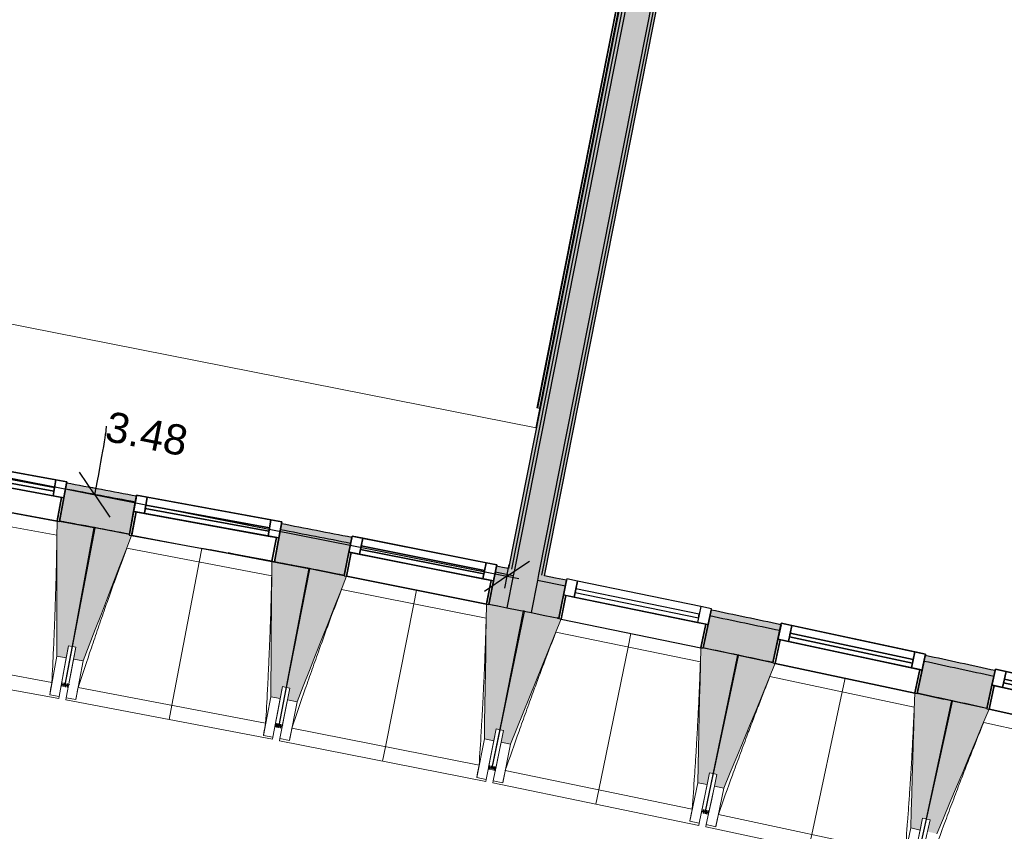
# Model space of a CAD drawing. Header units: centimetres. Extents: x -3926 to 10306, y -31136 to 469.
# Tile 64 of 148: x 143 to 550, y -3261 to -2925. Entities that reach past the tile are written whole.
import ezdxf

# ---------------------------------------------------------------- set-up
doc = ezdxf.new("R2010")
doc.units = ezdxf.units.CM
doc.linetypes.add('Tiret_2_', pattern=[0.25, 0.125, -0.125])
for name, color, linetype, lineweight in [('0-1', 7, 'Continuous', 5), ('ANNOTATIONS-5', 7, 'Continuous', 25), ('COTGEN', 7, 'Continuous', 30), ('COTGEN-50', 7, 'Continuous', 30), ('MENUISERIES', 7, 'Continuous', 18), ('MENUISERIES-1', 7, 'Continuous', 25), ('MOBILIER', 7, 'Continuous', 18), ('MUR', 7, 'Continuous', 25), ('MUR_C', 7, 'Continuous', 25), ('OSSATURE', 7, 'Continuous', 18), ('OSSATURE_C', 7, 'Continuous', 18), ('SERRU', 7, 'Continuous', 18), ('SERRU-traverse', 7, 'Continuous', 18), ('SOL', 7, 'Continuous', 25), ('Z', 7, 'Continuous', 18)]:
    doc.layers.add(name, color=color, linetype=linetype, lineweight=lineweight)
doc.layers.add('A-ANNO-NPLT', color=7, linetype='Continuous', lineweight=25, plot=False)
for name, color, linetype, lineweight, true_color in [('A-GLAZ-GLAS', 7, 'Continuous', 25, 0x5c63b1), ('ANNOTATIONS-6', 4, 'Tiret_2_', 100, 0x00ffff), ('COTGEN-1', 9, 'Continuous', 30, 0x808080), ('HACHURE_C-1', 6, 'Continuous', 25, 0xff00ff), ('HACHURE_C-2', 6, 'Continuous', 5, 0xff00ff), ('HACHURE_C-5', 1, 'Continuous', 25, 0xff0000), ('HACHURE_C-6', 1, 'Continuous', 5, 0xff0000), ('MENUISERIES-2', 7, 'Continuous', 25, 0x5c63b1), ('MOBILIER-1', 9, 'Continuous', 18, 0x808080), ('MUR_C-1', 6, 'Continuous', 25, 0xff00ff), ('MUR_C-3', 1, 'Continuous', 25, 0xff0000), ('OSSATURE-1', 7, 'Continuous', 5, 0x787878), ('OSSATURE-2', 5, 'Continuous', 25, 0x0000ff)]:
    doc.layers.add(name, color=color, linetype=linetype, lineweight=lineweight, true_color=true_color)
doc.styles.add('Arial_1', font='arial.ttf', dxfattribs={"height": 12.5})
doc.styles.add('Trebuchet MS_1', font='trebuc.ttf', dxfattribs={"height": 12})
doc.dimstyles.new('Cotes_linéaires', dxfattribs={"dimscale": 30.48, "dimtxt": 12.371411, "dimasz": 0.520833, "dimexe": 0.328084, "dimexo": 0, "dimgap": 0.246063, "dimtad": 1, "dimlfac": 0.01, "dimrnd": 0.01, "dimzin": 0, "dimdsep": 46, "dimtxsty": 'Trebuchet MS_1', "dimblk1": 'OBLIQUE', "dimblk2": 'OBLIQUE', "dimsah": 1, "dimcen": 0.09, "dimazin": 0, "dimtfac": 1, "dimtdec": 4, "dimtix": 1, "dimtmove": 0, "dimatfit": 3, "dimfxl": 1, "dimtvp": 1, "dimtfill": 1, "dimtolj": 1, "dimtzin": 0, "dimarcsym": 2})
doc.dimstyles.new('DRMN_COTE_1', dxfattribs={"dimscale": 30.48, "dimtxt": 12.753242, "dimasz": 0.520833, "dimexe": 0.164042, "dimexo": 0.0625, "dimgap": 0.032808, "dimtad": 1, "dimlfac": 0.01, "dimrnd": 0.01, "dimzin": 0, "dimdsep": 46, "dimtxsty": 'Arial_1', "dimblk1": 'OBLIQUE', "dimblk2": 'OBLIQUE', "dimsah": 1, "dimcen": 0.09, "dimdle": 0.164042, "dimazin": 0, "dimtfac": 1, "dimtdec": 4, "dimtix": 1, "dimtmove": 1, "dimatfit": 3, "dimfxl": 0.164042, "dimfxlon": 1, "dimtvp": 1, "dimtolj": 1, "dimtzin": 0, "dimarcsym": 2})

# ---------------------------------------------------------------- blocks, each defined once
blk = doc.blocks.new('XXX_VIDE FENETRE - 590-389517-2021_015_1113_DCE_1_100_N0_cloison')
at = {"layer": 'A-ANNO-NPLT'}
for p, q in [((-30.51, 0), (-30.51, -10)), ((-29.51, 0), (-30.51, 0)), ((-29.51, -10), (-29.51, 0)), ((30.51, 0), (29.51, 0)), ((29.51, 0), (29.51, -10)), ((30.51, -10), (30.51, 0)), ((-30.51, -10), (-29.51, -10)), ((-26.01, -10), (-30.51, -10)), ((-30.51, -10), (-30.51, -16.75)), ((-26.01, -16.75), (-26.01, -10)), ((26.01, -10), (26.01, -16.75)), ((30.51, -10), (26.01, -10)), ((29.51, -10), (30.51, -10)), ((30.51, -16.75), (30.51, -10)), ((-30.51, -16.75), (-26.01, -16.75)), ((26.01, -16.75), (30.51, -16.75))]:
    blk.add_line(p, q, dxfattribs=at)
at = {"layer": 'A-GLAZ-GLAS'}
for p, q in [((26.01, -12), (-26.01, -12)), ((-26.01, -12), (-26.01, -13.5)), ((26.01, -13.5), (26.01, -12)), ((-26.01, -13.5), (26.01, -13.5))]:
    blk.add_line(p, q, dxfattribs=at)
at = {"layer": 'MENUISERIES-1'}
for p, q in [((-29.51, 0), (29.51, 0)), ((29.51, 0), (-29.51, 0)), ((-30.51, -10), (-30.51, -0.07)), ((-29.51, -0.07), (-29.51, -10)), ((29.51, -10), (29.51, -0.07)), ((30.51, -0.07), (30.51, -10)), ((30.51, -10), (-30.51, -10)), ((-30.51, -16.75), (-30.51, -10)), ((-30.51, -10), (30.51, -10)), ((-29.51, -10), (29.51, -10)), ((-26.01, -10), (-26.01, -16.75)), ((26.01, -10), (-26.01, -10)), ((26.01, -16.75), (26.01, -10)), ((30.51, -10), (30.51, -16.75)), ((30.51, -16.75), (-30.51, -16.75)), ((-26.01, -16.75), (26.01, -16.75))]:
    blk.add_line(p, q, dxfattribs=at)
at = {"layer": 'MENUISERIES-2'}
for p, q in [((-26.01, -13.5), (-26.01, -12)), ((-26.01, -12), (26.01, -12)), ((26.01, -12), (26.01, -13.5)), ((26.01, -13.5), (-26.01, -13.5))]:
    blk.add_line(p, q, dxfattribs=at)
blk = doc.blocks.new('XXX_VIDE FENETRE - 590-V16-2021_015_1113_DCE_1_100_N0_cloison')
at = {"layer": 'A-ANNO-NPLT'}
for p, q in [((-30.51, 0), (-30.51, -10)), ((-29.51, 0), (-30.51, 0)), ((-29.51, -10), (-29.51, 0)), ((30.51, 0), (29.51, 0)), ((29.51, 0), (29.51, -10)), ((30.51, -10), (30.51, 0)), ((-30.51, -10), (-29.51, -10)), ((-26.01, -10), (-30.51, -10)), ((-30.51, -10), (-30.51, -16.75)), ((-26.01, -16.75), (-26.01, -10)), ((26.01, -10), (26.01, -16.75)), ((30.51, -10), (26.01, -10)), ((29.51, -10), (30.51, -10)), ((30.51, -16.75), (30.51, -10)), ((-30.51, -16.75), (-26.01, -16.75)), ((26.01, -16.75), (30.51, -16.75))]:
    blk.add_line(p, q, dxfattribs=at)
at = {"layer": 'A-GLAZ-GLAS'}
for p, q in [((26.01, -12), (-26.01, -12)), ((-26.01, -12), (-26.01, -13.5)), ((26.01, -13.5), (26.01, -12)), ((-26.01, -13.5), (26.01, -13.5))]:
    blk.add_line(p, q, dxfattribs=at)
at = {"layer": 'MENUISERIES-1'}
for p, q in [((-30.51, 0), (0, 0)), ((-30.51, -10), (-30.51, 0)), ((-29.51, 0), (-29.51, -10)), ((29.51, 0), (-29.51, 0)), ((29.51, -0.22), (29.51, 0)), ((29.51, -10), (29.51, -0.28)), ((30.51, -0.29), (30.51, -10)), ((30.51, -10), (-30.51, -10)), ((-30.51, -16.75), (-30.51, -10)), ((-30.51, -10), (30.51, -10)), ((-29.51, -10), (29.51, -10)), ((-26.01, -10), (-26.01, -16.75)), ((26.01, -10), (-26.01, -10)), ((26.01, -16.75), (26.01, -10)), ((30.51, -10), (30.51, -16.75)), ((30.51, -16.75), (-30.51, -16.75)), ((-26.01, -16.75), (26.01, -16.75))]:
    blk.add_line(p, q, dxfattribs=at)
at = {"layer": 'MENUISERIES-2'}
for p, q in [((-26.01, -13.5), (-26.01, -12)), ((-25.98, -12), (26.01, -12)), ((26.01, -12), (26.01, -13.5)), ((26.01, -13.5), (-26.01, -13.5))]:
    blk.add_line(p, q, dxfattribs=at)
blk = doc.blocks.new('Garde-corps - Garde-corps-513303-2021_015_1113_DCE_1_100_N0_cloison')
at = {"layer": 'SERRU-traverse'}
for p, q in [((426.24, -2740.75), (357.98, -3085.77)), ((426.24, -2740.75), (357.98, -3085.77)), ((426.59, -2740.52), (358.28, -3085.83)), ((358.28, -3085.83), (426.59, -2740.52)), ((425, -2741.58), (356.95, -3085.56)), ((425.19, -2741.45), (357.11, -3085.6)), ((425.4, -2741.31), (357.28, -3085.63)), ((356.95, -3085.56), (357.11, -3085.6)), ((356.95, -3085.56), (357.59, -3085.69)), ((357.28, -3085.63), (357.11, -3085.6)), ((357.98, -3085.77), (357.28, -3085.63)), ((357.59, -3085.69), (358.28, -3085.83)), ((357.98, -3085.77), (358.28, -3085.83))]:
    blk.add_line(p, q, dxfattribs=at)
blk = doc.blocks.new('72_SOUS EVIER - Type A-516873-2021_015_1113_DCE_1_100_N0_cloison')
at = {"layer": 'MOBILIER-1'}
for p, q in [((47.58, 0), (61.27, 0)), ((61.27, 0), (47.58, 0)), ((91.46, 0), (134.47, 0)), ((133.22, 0), (91.46, 0)), ((133.22, 0), (134.47, 0)), ((134.47, -58.5), (134.47, 0)), ((134.47, 0), (134.47, -60)), ((-124.95, -60), (134.47, -60)), ((134.47, -60), (-124.95, -60)), ((134.47, -60), (134.47, -58.5))]:
    blk.add_line(p, q, dxfattribs=at)
blk = doc.blocks.new('B02_ARC_rvt-1-2021_015_1113_DCE_1_100_N0_cloison')
at = {"layer": 'HACHURE_C-1'}
h = blk.add_hatch(color=256, dxfattribs=at)
h.paths.add_polyline_path([(703.69, -3246.15), (706.74, -3233), (693.86, -3230.02), (690.85, -3243.18), (703.44, -3246.09)])
h.paths.add_polyline_path([(631.37, -3229.59), (634.37, -3216.43), (605.54, -3209.95), (602.63, -3223.13), (631.33, -3229.58)])
h.paths.add_polyline_path([(543.04, -3209.98), (545.95, -3196.79), (517.07, -3190.52), (514.25, -3203.73), (543.01, -3209.97)])
h.paths.add_polyline_path([(454.58, -3191), (457.39, -3177.79), (428.47, -3171.73), (425.75, -3184.96), (454.54, -3190.99)])
h.paths.add_polyline_path([(365.98, -3172.66), (368.7, -3159.43), (357.13, -3157.09), (354.51, -3170.33), (362.91, -3172.03)])
h.paths.add_polyline_path([(344.51, -3168.31), (347.13, -3155.07), (339.73, -3153.58), (337.11, -3166.82), (343.43, -3168.09)])
h.paths.add_polyline_path([(277.25, -3154.95), (279.88, -3141.71), (250.77, -3136.05), (248.34, -3149.33), (277.22, -3154.95)])
h.paths.add_polyline_path([(188.4, -3137.89), (190.83, -3124.61), (161.88, -3119.19), (159.44, -3132.47), (188.33, -3137.87)])
h.paths.add_polyline_path([(99.42, -3121.46), (101.86, -3108.18), (72.77, -3102.96), (70.43, -3116.25), (99.39, -3121.46)])
h.paths.add_polyline_path([(10.34, -3105.68), (12.68, -3092.38), (-16.45, -3087.37), (-18.69, -3100.68), (10.3, -3105.67)])
h.paths.add_polyline_path([(-78.87, -3090.53), (-76.62, -3077.22), (-105.78, -3072.42), (-107.93, -3085.74), (-78.9, -3090.53)])
h.paths.add_polyline_path([(-168.17, -3076.03), (-166.02, -3062.71), (-195.22, -3058.11), (-197.27, -3071.45), (-168.2, -3076.03)])
h.paths.add_polyline_path([(-257.58, -3062.18), (-255.53, -3048.83), (-284.75, -3044.44), (-286.71, -3057.8), (-257.61, -3062.17)])
h.paths.add_polyline_path([(-347.09, -3048.96), (-345.13, -3035.6), (-374.39, -3031.43), (-376.25, -3044.8), (-347.11, -3048.96)])
h.paths.add_polyline_path([(-436.69, -3036.39), (-434.83, -3023.02), (-464.11, -3019.05), (-465.88, -3032.44), (-436.71, -3036.39)])
h.paths.add_polyline_path([(-526.37, -3024.46), (-524.61, -3011.08), (-553.92, -3007.32), (-555.59, -3020.72), (-526.4, -3024.46)])
h.paths.add_polyline_path([(-616.15, -3013.18), (-614.48, -2999.79), (-643.82, -2996.24), (-645.39, -3009.65), (-616.17, -3013.18)])
h.paths.add_polyline_path([(-706, -3002.55), (-704.42, -2989.14), (-733.79, -2985.81), (-735.26, -2999.23), (-706.02, -3002.55)])
h.paths.add_polyline_path([(-795.92, -2992.56), (-794.44, -2979.14), (-823.83, -2976.02), (-825.2, -2989.45), (-795.94, -2992.56)])
h.paths.add_polyline_path([(-885.91, -2983.22), (-884.53, -2969.79), (-913.94, -2966.88), (-915.23, -2980.32), (-885.93, -2983.22)])
h.paths.add_polyline_path([(-975.97, -2974.53), (-974.69, -2961.09), (-1004.12, -2958.39), (-1005.3, -2971.84), (-975.98, -2974.53)])
h.paths.add_polyline_path([(-1066.09, -2966.49), (-1064.9, -2953.04), (-1094.35, -2950.55), (-1095.44, -2964.01), (-1066.1, -2966.49)])
h.paths.add_polyline_path([(-1156.26, -2959.09), (-1155.17, -2945.63), (-1184.64, -2943.36), (-1185.63, -2956.82), (-1156.27, -2959.09)])
h.paths.add_polyline_path([(-1246.49, -2952.34), (-1245.5, -2938.88), (-1274.97, -2936.82), (-1275.87, -2950.29), (-1246.5, -2952.34)])
h.paths.add_polyline_path([(-1336.76, -2946.25), (-1335.86, -2932.78), (-1340.54, -2932.48), (-1341.38, -2945.95), (-1336.77, -2946.25)])
at = {"layer": 'HACHURE_C-2'}
h = blk.add_hatch(color=256, dxfattribs=at)
h.paths.add_polyline_path([(706.74, -3233), (707.31, -3230.56), (694.42, -3227.58), (693.86, -3230.02), (700.86, -3231.63)])
h.paths.add_polyline_path([(634.37, -3216.43), (634.93, -3213.99), (606.08, -3207.51), (605.54, -3209.95), (633.56, -3216.25)])
h.paths.add_polyline_path([(545.95, -3196.79), (546.49, -3194.35), (517.59, -3188.08), (517.07, -3190.52), (545.17, -3196.62)])
h.paths.add_polyline_path([(457.39, -3177.79), (457.92, -3175.35), (428.97, -3169.28), (428.47, -3171.73), (456.63, -3177.63)])
h.paths.add_polyline_path([(368.7, -3159.43), (369.2, -3156.98), (357.61, -3154.63), (357.13, -3157.09), (365.98, -3158.88)])
h.paths.add_polyline_path([(347.13, -3155.07), (347.61, -3152.62), (340.22, -3151.13), (339.73, -3153.58), (347, -3155.04)])
h.paths.add_polyline_path([(279.88, -3141.71), (280.36, -3139.26), (251.22, -3133.59), (250.77, -3136.05), (279.16, -3141.57)])
h.paths.add_polyline_path([(190.83, -3124.61), (191.28, -3122.15), (162.33, -3116.73), (161.88, -3119.19), (190.13, -3124.48)])
h.paths.add_polyline_path([(101.86, -3108.18), (102.31, -3105.73), (73.21, -3100.5), (72.77, -3102.96), (101.2, -3108.06)])
h.paths.add_polyline_path([(12.68, -3092.38), (13.11, -3089.92), (2.22, -3088.04), (1.8, -3090.5), (12.04, -3092.27)])
h.paths.add_polyline_path([(-5.1, -3089.31), (-4.68, -3086.85), (-16.03, -3084.9), (-16.45, -3087.37), (-5.29, -3089.28)])
h.paths.add_polyline_path([(-76.62, -3077.22), (-76.2, -3074.76), (-105.38, -3069.95), (-105.78, -3072.42), (-77.23, -3077.12)])
h.paths.add_polyline_path([(-166.02, -3062.71), (-165.62, -3060.24), (-194.84, -3055.64), (-195.22, -3058.11), (-166.61, -3062.61)])
h.paths.add_polyline_path([(-255.53, -3048.83), (-255.15, -3046.36), (-284.39, -3041.97), (-284.75, -3044.44), (-256.09, -3048.75)])
h.paths.add_polyline_path([(-345.13, -3035.6), (-344.77, -3033.13), (-374.04, -3028.95), (-374.39, -3031.43), (-345.66, -3035.53)])
h.paths.add_polyline_path([(-434.83, -3023.02), (-434.48, -3020.54), (-445.43, -3019.05), (-445.76, -3021.53), (-435.33, -3022.95)])
h.paths.add_polyline_path([(-452.7, -3020.59), (-452.37, -3018.11), (-463.79, -3016.57), (-464.11, -3019.05), (-452.99, -3020.55)])
h.paths.add_polyline_path([(-524.61, -3011.08), (-524.28, -3008.6), (-553.61, -3004.84), (-553.92, -3007.32), (-525.09, -3011.02)])
h.paths.add_polyline_path([(-614.48, -2999.79), (-614.17, -2997.31), (-643.53, -2993.76), (-643.82, -2996.24), (-614.93, -2999.73)])
h.paths.add_polyline_path([(-704.42, -2989.14), (-704.13, -2986.66), (-733.51, -2983.32), (-733.79, -2985.81), (-704.85, -2989.09)])
h.paths.add_polyline_path([(-794.44, -2979.14), (-794.17, -2976.66), (-823.58, -2973.54), (-823.83, -2976.02), (-794.84, -2979.1)])
h.paths.add_polyline_path([(-884.53, -2969.79), (-884.28, -2967.31), (-895.27, -2966.21), (-895.52, -2968.7), (-884.91, -2969.76)])
h.paths.add_polyline_path([(-902.48, -2968.01), (-902.24, -2965.52), (-913.7, -2964.39), (-913.94, -2966.88), (-902.86, -2967.97)])
h.paths.add_polyline_path([(-974.69, -2961.09), (-974.45, -2958.6), (-1003.9, -2955.9), (-1004.12, -2958.39), (-975.03, -2961.06)])
h.paths.add_polyline_path([(-1064.9, -2953.04), (-1064.68, -2950.55), (-1094.15, -2948.06), (-1094.35, -2950.55), (-1065.22, -2953.01)])
h.paths.add_polyline_path([(-1155.17, -2945.63), (-1154.97, -2943.14), (-1184.45, -2940.87), (-1184.64, -2943.36), (-1155.47, -2945.61)])
h.paths.add_polyline_path([(-1245.49, -2938.88), (-1245.31, -2936.39), (-1274.81, -2934.32), (-1274.97, -2936.82), (-1245.76, -2938.86)])
h.paths.add_polyline_path([(-1335.86, -2932.78), (-1335.69, -2930.28), (-1337.89, -2930.14), (-1338.05, -2932.64), (-1336.1, -2932.76)])
at = {"layer": 'HACHURE_C-5'}
blk.add_hatch(color=256, dxfattribs=at).paths.add_polyline_path([(360.06, -3155.13), (441.75, -2742.2), (440.52, -2741.96), (358.84, -3154.88), (359.45, -3155.01)])
at = {"layer": 'HACHURE_C-6'}
for points in [[(354.51, -3170.33), (439.3, -2741.71), (429.28, -2739.78), (344.51, -3168.31), (349.51, -3169.32)], [(346.39, -3152.37), (427.81, -2740.76), (426.59, -2740.52), (345.16, -3152.12), (345.78, -3152.25)], [(347.61, -3152.62), (429.04, -2741), (427.81, -2740.76), (346.39, -3152.37), (347.22, -3152.53)], [(358.84, -3154.88), (440.52, -2741.96), (439.3, -2741.71), (357.61, -3154.63), (358.23, -3154.76)]]:
    blk.add_hatch(color=256, dxfattribs=at).paths.add_polyline_path(points)
at = {"layer": 'MUR'}
for p, q in [((159.44, -3132.47), (162.33, -3116.73)), ((191.28, -3122.15), (188.4, -3137.89)), ((248.34, -3149.33), (251.22, -3133.59)), ((280.36, -3139.26), (277.25, -3154.95)), ((248.34, -3149.33), (243.58, -3148.41)), ((337.11, -3166.82), (340.22, -3151.13)), ((369.2, -3156.98), (365.98, -3172.66)), ((373.73, -3157.32), (372.37, -3163.93)), ((424.68, -3167.81), (373.73, -3157.32)), ((368.94, -3163.22), (366.94, -3172.95)), ((426.75, -3175.12), (368.94, -3163.22)), ((372.37, -3163.93), (423.32, -3174.42)), ((424.68, -3167.81), (423.32, -3174.42)), ((425.75, -3184.96), (428.97, -3169.28)), ((366.92, -3173.02), (424.73, -3184.92)), ((424.75, -3184.85), (426.75, -3175.12)), ((457.92, -3175.35), (454.58, -3191)), ((514.25, -3203.73), (517.59, -3188.08)), ((546.49, -3194.35), (543.04, -3209.98))]:
    blk.add_line(p, q, dxfattribs=at)
at = {"layer": 'MUR_C'}
for p, q in [((369.32, -3156.41), (367.96, -3163.02)), ((373.73, -3157.32), (369.32, -3156.41)), ((372.37, -3163.93), (373.73, -3157.32)), ((373.07, -3160.5), (372.77, -3161.97)), ((424.03, -3170.99), (373.07, -3160.5)), ((367.96, -3163.02), (365.95, -3172.82)), ((366.92, -3173.02), (368.94, -3163.22)), ((367.96, -3163.02), (372.37, -3163.93)), ((368.94, -3163.22), (367.96, -3163.02)), ((372.77, -3161.97), (423.72, -3172.46)), ((424.68, -3167.81), (423.32, -3174.42)), ((429.09, -3168.71), (424.68, -3167.81)), ((423.72, -3172.46), (424.03, -3170.99)), ((427.73, -3175.32), (429.09, -3168.71)), ((365.95, -3172.82), (366.92, -3173.02)), ((423.32, -3174.42), (427.73, -3175.32)), ((426.75, -3175.12), (424.73, -3184.92)), ((425.71, -3185.12), (427.73, -3175.32)), ((427.73, -3175.32), (426.75, -3175.12)), ((424.73, -3184.92), (425.71, -3185.12))]:
    blk.add_line(p, q, dxfattribs=at)
at = {"layer": 'MUR_C-1'}
for p, q in [((162.33, -3116.73), (159.44, -3132.47)), ((188.4, -3137.89), (191.28, -3122.15)), ((251.22, -3133.59), (248.34, -3149.33)), ((277.25, -3154.95), (280.36, -3139.26)), ((340.22, -3151.13), (337.11, -3166.82)), ((347.13, -3155.07), (339.73, -3153.58)), ((368.7, -3159.43), (357.13, -3157.09)), ((365.98, -3172.66), (369.2, -3156.98)), ((428.97, -3169.28), (425.75, -3184.96)), ((454.58, -3191), (457.92, -3175.35)), ((517.59, -3188.08), (514.25, -3203.73)), ((543.04, -3209.98), (546.49, -3194.35))]:
    blk.add_line(p, q, dxfattribs=at)
at = {"layer": 'MUR_C-1', "flags": 128}
for points in [[(345.16, -3152.12), (342.69, -3151.62), (340.22, -3151.13)], [(369.2, -3156.98), (364.63, -3156.06), (360.06, -3155.13)], [(337.11, -3166.82), (340.81, -3167.57), (344.51, -3168.31)], [(344.51, -3168.31), (349.51, -3169.32), (354.51, -3170.33)], [(354.51, -3170.33), (360.24, -3171.49), (365.98, -3172.66)]]:
    blk.add_lwpolyline(points, dxfattribs=at)
at = {"layer": 'MUR_C-1'}
for radius, start, end in [(12589.98, 79.334775, 79.468821), (12592.48, 79.334828, 79.468848), (12576.48, 79.334487, 79.468677), (12589.98, 78.922131, 79.057072), (12592.48, 78.922103, 79.05718), (12576.48, 78.922284, 79.056485), (12589.98, 78.097745, 78.232242), (12592.48, 78.097717, 78.232269), (12576.48, 78.097897, 78.232096), (12592.48, 77.685525, 77.820076), (12589.98, 77.685553, 77.820049), (12576.48, 77.685704, 77.819902)]:
    blk.add_arc((-2139.2, -15497.1), radius, start, end, dxfattribs=at)
at = {"layer": 'MUR_C-3'}
for p, q in [((426.59, -2740.52), (345.16, -3152.12)), ((427.81, -2740.76), (346.39, -3152.37)), ((429.04, -2741), (347.61, -3152.62)), ((439.3, -2741.71), (357.61, -3154.63)), ((440.52, -2741.96), (358.84, -3154.88)), ((360.06, -3155.13), (441.75, -2742.2)), ((347.13, -3155.07), (344.51, -3168.31)), ((347.61, -3152.62), (347.13, -3155.07)), ((357.61, -3154.63), (357.13, -3157.09)), ((357.13, -3157.09), (354.51, -3170.33))]:
    blk.add_line(p, q, dxfattribs=at)
at = {"layer": 'SOL'}
for p, q in [((426.59, -2740.52), (356.69, -3093.87)), ((356.69, -3093.87), (426.59, -2740.52)), ((426.59, -2740.52), (356.69, -3093.87)), ((356.69, -3093.87), (426.59, -2740.52)), ((165.65, -3133.63), (159.43, -3132.47)), ((159.43, -3132.47), (165.65, -3133.63)), ((174.16, -3135.21), (173.69, -3135.13)), ((173.69, -3135.13), (174.16, -3135.21)), ((277.25, -3154.95), (265.57, -3152.67)), ((265.57, -3152.67), (277.25, -3154.95)), ((351.78, -3169.78), (351.31, -3169.68)), ((351.31, -3169.68), (351.78, -3169.78)), ((365.98, -3172.66), (365.5, -3172.56)), ((365.5, -3172.56), (365.98, -3172.66)), ((440.4, -3188.02), (439.93, -3187.92)), ((439.93, -3187.92), (440.4, -3188.02)), ((525.24, -3206.1), (514.25, -3203.73)), ((514.25, -3203.73), (525.24, -3206.1)), ((528.9, -3206.9), (528.4, -3206.79)), ((528.4, -3206.79), (528.9, -3206.9))]:
    blk.add_line(p, q, dxfattribs=at)
blk.add_arc((-2139.2, -15497.1), 12576.48, 78.97876, 79.144958, dxfattribs=at)
blk.add_arc((-2139.2, -15497.1), 12576.48, 78.97876, 79.144958, dxfattribs=at)
at = {"layer": 'MENUISERIES'}
for name, p, rotation in [('XXX_VIDE FENETRE - 590-389517-2021_015_1113_DCE_1_100_N0_cloison', (129.4, -3127.14), 169.6030480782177), ('XXX_VIDE FENETRE - 590-V16-2021_015_1113_DCE_1_100_N0_cloison', (218.33, -3143.78), 169.6030480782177), ('XXX_VIDE FENETRE - 590-389517-2021_015_1113_DCE_1_100_N0_cloison', (307.14, -3161.06), 168.7797790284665), ('XXX_VIDE FENETRE - 590-389517-2021_015_1113_DCE_1_100_N0_cloison', (484.38, -3197.52), 167.956509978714), ('XXX_VIDE FENETRE - 590-389517-2021_015_1113_DCE_1_100_N0_cloison', (572.8, -3216.7), 167.544875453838)]:
    blk.add_blockref(name, p, dxfattribs=dict(at, rotation=rotation))
at = {"layer": 'MOBILIER', "rotation": 168.8099662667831}
blk.add_blockref('72_SOUS EVIER - Type A-516873-2021_015_1113_DCE_1_100_N0_cloison', (222.47, -3128.48), dxfattribs=at)
at = {"layer": 'SERRU'}
blk.add_blockref('Garde-corps - Garde-corps-513303-2021_015_1113_DCE_1_100_N0_cloison', (0, 0), dxfattribs=at)
blk = doc.blocks.new('20_MUR PREFA_01 - MODULE_01 B-3165811-2021_015_1113_DCE_1_100_N0_cloison')
at = {"layer": 'Z'}
for p, q in [((0, 72.21), (0, 66.14)), ((0, 66.14), (0, 5.85)), ((0, 0.07), (0, 5.85))]:
    blk.add_line(p, q, dxfattribs=at)
blk = doc.blocks.new('B02_DC_STR_rvt-1-2021_015_1113_DCE_1_100_N0_cloison')
at = {"layer": 'OSSATURE-1'}
for points in [[(162.27, -3189.03), (163.17, -3184.12), (164.65, -3184.39), (173.68, -3135.2), (159.42, -3132.58), (159.41, -3132.65), (158.43, -3132.47), (158.34, -3188.31), (160.3, -3188.67)], [(169.23, -3190.34), (189.27, -3138.45), (188.33, -3138.27), (188.33, -3137.98), (174.15, -3135.27), (164.77, -3184.4), (166.24, -3184.68), (165.3, -3189.59), (166.24, -3189.77)], [(250.76, -3205.91), (251.7, -3200.99), (253.17, -3201.28), (262.55, -3152.15), (247.32, -3149.25), (246.83, -3205.16), (247.02, -3205.19)], [(257.71, -3207.26), (278.2, -3155.31), (277.22, -3155.12), (277.22, -3155.05), (263.02, -3152.23), (253.29, -3201.29), (254.76, -3201.58), (253.79, -3206.48), (254.76, -3206.68)], [(339.12, -3223.41), (340.1, -3218.51), (341.57, -3218.8), (351.3, -3169.75), (337.08, -3166.93), (337.07, -3166.99), (336.09, -3166.8), (335.2, -3222.63), (335.53, -3222.7)], [(346.06, -3224.82), (366.95, -3172.95), (351.77, -3169.83), (341.68, -3218.81), (343.15, -3219.12), (342.14, -3224.01), (343.15, -3224.22)], [(427.36, -3241.55), (428.37, -3236.66), (429.84, -3236.96), (439.92, -3187.98), (424.74, -3184.85), (423.44, -3240.75)], [(434.29, -3243.01), (455.52, -3191.36), (454.54, -3191.15), (454.54, -3191.08), (440.39, -3188.06), (429.95, -3236.97), (431.42, -3237.29), (430.38, -3242.18), (431.42, -3242.4)], [(515.46, -3260.33), (516.5, -3255.44), (517.97, -3255.75), (528.41, -3206.84), (514.23, -3203.82), (514.22, -3203.89), (513.24, -3203.68), (511.55, -3259.49), (512.19, -3259.63)], [(522.38, -3261.84), (543.98, -3210.34), (543.01, -3210.12), (543.01, -3210.05), (528.87, -3206.93), (518.09, -3255.77), (519.55, -3256.09), (518.47, -3260.97), (519.55, -3261.21)]]:
    blk.add_hatch(color=256, dxfattribs=at).paths.add_polyline_path(points)
at = {"layer": 'ANNOTATIONS-5'}
for p, q in [((174.14, -3135.28), (173.68, -3135.2)), ((228.29, -3145.54), (221.76, -3144.29)), ((263.02, -3152.24), (262.55, -3152.15)), ((351.76, -3169.84), (351.3, -3169.75)), ((440.38, -3188.07), (439.92, -3187.98)), ((528.87, -3206.94), (528.41, -3206.84))]:
    blk.add_line(p, q, dxfattribs=at)
at = {"layer": 'ANNOTATIONS-6'}
for p, q in [((163.2, -3200.58), (160.25, -3200.03)), ((251.61, -3217.46), (248.66, -3216.89)), ((339.89, -3234.98), (336.95, -3234.38)), ((428.04, -3253.12), (425.1, -3252.51))]:
    blk.add_line(p, q, dxfattribs=at)
at = {"layer": 'OSSATURE'}
for p, q in [((100.37, -3121.82), (158.43, -3132.47)), ((158.38, -3138.34), (98.34, -3127.32)), ((189.35, -3138.25), (247.32, -3149.31)), ((247.23, -3155.18), (187.27, -3143.73)), ((278.2, -3155.31), (336.09, -3166.8)), ((335.96, -3172.66), (276.08, -3160.79)), ((366.92, -3173.02), (424.73, -3184.92)), ((424.56, -3190.78), (364.77, -3178.48)), ((163.17, -3184.12), (161.28, -3194.43)), ((164.65, -3184.39), (161.75, -3200.2)), ((161.75, -3200.19), (164.77, -3184.4)), ((164.27, -3194.98), (166.24, -3184.68)), ((78.65, -3185.01), (156.31, -3199.26)), ((158.34, -3188.31), (155.4, -3204.33)), ((73.6, -3190.25), (159.17, -3205.95)), ((162.27, -3189.03), (159.33, -3205.06)), ((162.25, -3205.59), (165.3, -3189.59)), ((166.18, -3206.34), (169.23, -3190.34)), ((455.52, -3191.36), (513.24, -3203.68)), ((161.28, -3194.43), (160.27, -3199.93)), ((163.23, -3200.47), (164.27, -3194.98)), ((513.03, -3209.54), (453.32, -3196.8)), ((160.25, -3200.04), (160.23, -3200.14)), ((160.23, -3200.14), (161.71, -3200.41)), ((161.71, -3200.4), (161.73, -3200.31)), ((161.73, -3200.31), (161.71, -3200.41)), ((161.71, -3200.4), (163.19, -3200.68)), ((163.19, -3200.68), (163.2, -3200.58)), ((251.7, -3200.99), (249.73, -3211.29)), ((155.4, -3204.33), (155.4, -3204.31)), ((159.33, -3205.06), (155.4, -3204.33)), ((159.34, -3205.03), (159.17, -3205.95)), ((167.17, -3201.28), (244.72, -3216.09)), ((246.83, -3205.16), (243.78, -3221.16)), ((253.17, -3201.28), (250.15, -3217.07)), ((250.16, -3217.06), (253.29, -3201.29)), ((252.72, -3211.87), (254.76, -3201.58)), ((162.08, -3206.48), (162.25, -3205.57)), ((162.08, -3206.48), (247.53, -3222.79)), ((166.18, -3206.34), (162.25, -3205.59)), ((166.19, -3206.32), (166.18, -3206.34)), ((250.76, -3205.91), (247.7, -3221.91)), ((250.62, -3222.46), (253.79, -3206.48)), ((254.54, -3223.24), (257.71, -3207.26)), ((249.73, -3211.29), (248.68, -3216.79)), ((251.63, -3217.35), (252.72, -3211.87)), ((543.98, -3210.34), (601.62, -3223.07)), ((248.66, -3216.89), (248.64, -3216.99)), ((248.64, -3216.99), (250.12, -3217.28)), ((250.12, -3217.27), (250.13, -3217.18)), ((250.13, -3217.18), (250.12, -3217.28)), ((250.12, -3217.27), (251.59, -3217.56)), ((251.59, -3217.56), (251.61, -3217.47)), ((601.36, -3228.93), (541.75, -3215.77)), ((243.78, -3221.16), (243.78, -3221.13)), ((247.7, -3221.91), (243.78, -3221.16)), ((255.57, -3218.19), (333.01, -3233.55)), ((340.1, -3218.51), (338.06, -3228.79)), ((341.57, -3218.8), (338.44, -3234.57)), ((338.44, -3234.56), (341.68, -3218.81)), ((341.04, -3229.39), (343.15, -3219.12)), ((247.71, -3221.88), (247.53, -3222.79)), ((250.44, -3223.35), (250.62, -3222.44)), ((250.44, -3223.35), (335.78, -3240.28)), ((254.54, -3223.24), (250.62, -3222.46)), ((254.55, -3223.22), (254.54, -3223.24)), ((335.2, -3222.63), (332.03, -3238.61)), ((339.12, -3223.41), (335.95, -3239.39)), ((338.86, -3239.97), (342.14, -3224.01)), ((342.78, -3240.77), (346.06, -3224.82)), ((338.06, -3228.79), (336.97, -3234.28)), ((339.91, -3234.86), (341.04, -3229.39)), ((336.95, -3234.39), (336.93, -3234.49)), ((336.93, -3234.49), (338.4, -3234.78)), ((338.4, -3234.77), (338.42, -3234.68)), ((338.42, -3234.68), (338.4, -3234.78)), ((338.4, -3234.77), (339.87, -3235.07)), ((339.87, -3235.07), (339.89, -3234.98)), ((343.84, -3235.73), (421.17, -3251.65)), ((428.37, -3236.66), (426.25, -3246.93)), ((429.84, -3236.96), (426.59, -3252.71)), ((426.6, -3252.7), (429.95, -3236.97)), ((429.23, -3247.54), (431.42, -3237.29)), ((332.03, -3238.61), (332.03, -3238.59)), ((335.95, -3239.39), (332.03, -3238.61)), ((335.96, -3239.37), (335.78, -3240.28)), ((338.68, -3240.85), (338.87, -3239.94)), ((338.68, -3240.85), (423.89, -3258.4)), ((342.78, -3240.77), (338.86, -3239.97)), ((342.79, -3240.75), (342.78, -3240.77)), ((423.44, -3240.75), (420.16, -3256.7)), ((427.36, -3241.55), (424.07, -3257.51)), ((426.98, -3258.11), (430.38, -3242.18)), ((430.89, -3258.94), (434.29, -3243.01)), ((426.25, -3246.93), (425.12, -3252.4)), ((428.06, -3253.01), (429.23, -3247.54)), ((425.1, -3252.51), (425.08, -3252.61)), ((425.08, -3252.61), (426.55, -3252.91)), ((426.55, -3252.9), (426.57, -3252.82)), ((426.57, -3252.82), (426.55, -3252.91)), ((426.55, -3252.9), (428.02, -3253.22)), ((428.02, -3253.22), (428.04, -3253.13)), ((431.99, -3253.9), (509.2, -3270.38)), ((420.16, -3256.7), (420.16, -3256.68)), ((424.07, -3257.51), (420.16, -3256.7)), ((424.08, -3257.48), (423.89, -3258.4)), ((426.79, -3258.99), (426.98, -3258.08)), ((430.89, -3258.94), (426.98, -3258.11)), ((516.5, -3255.44), (514.32, -3265.69)), ((517.97, -3255.75), (514.62, -3271.48)), ((514.62, -3271.47), (518.09, -3255.77)), ((517.29, -3266.33), (519.55, -3256.09)), ((426.79, -3258.99), (511.87, -3277.14)), ((430.9, -3258.92), (430.89, -3258.94)), ((511.55, -3259.49), (508.15, -3275.42)), ((515.46, -3260.33), (512.06, -3276.26))]:
    blk.add_line(p, q, dxfattribs=at)
at = {"layer": 'OSSATURE', "flags": 128}
for points in [[(155.4, -3204.31), (155.58, -3203.3), (155.76, -3202.29), (155.94, -3201.28), (156.12, -3200.27), (156.31, -3199.26)], [(167.17, -3201.28), (166.97, -3202.29), (166.77, -3203.29), (166.58, -3204.3), (166.38, -3205.31), (166.19, -3206.32)], [(243.78, -3221.13), (243.97, -3220.12), (244.15, -3219.11), (244.34, -3218.1), (244.53, -3217.09), (244.72, -3216.09)], [(255.57, -3218.19), (255.36, -3219.19), (255.16, -3220.2), (254.95, -3221.2), (254.75, -3222.21), (254.55, -3223.22)], [(332.03, -3238.59), (332.23, -3237.58), (332.42, -3236.57), (332.62, -3235.56), (332.81, -3234.56), (333.01, -3233.55)], [(343.84, -3235.73), (343.63, -3236.73), (343.42, -3237.74), (343.21, -3238.74), (343, -3239.75), (342.79, -3240.75)], [(420.16, -3256.68), (420.36, -3255.67), (420.56, -3254.66), (420.77, -3253.66), (420.97, -3252.65), (421.17, -3251.65)], [(431.99, -3253.9), (431.77, -3254.9), (431.55, -3255.91), (431.33, -3256.91), (431.12, -3257.91), (430.9, -3258.92)]]:
    blk.add_lwpolyline(points, dxfattribs=at)
at = {"layer": 'OSSATURE'}
for points, knots in [([(156.31, -3199.26), (156.55, -3194.67), (156.89, -3187.78), (157.28, -3178.6), (157.57, -3171.13), (157.84, -3163.09), (158.08, -3154.46), (158.26, -3146.21), (158.34, -3140.83), (158.37, -3138.33)], [0, 0, 0, 0, 0.2222222, 0.3333333, 0.4444444, 0.5833333, 0.7222222, 0.8611111, 0.9816328, 0.9816328, 0.9816328, 0.9816328]), ([(187.28, -3143.73), (185.8, -3147.69), (183.54, -3153.82), (180.55, -3162.13), (178.06, -3169.17), (175.41, -3176.77), (171.69, -3187.65), (168.96, -3195.82), (167.17, -3201.28)], [0.0183454, 0.0183454, 0.0183454, 0.0183454, 0.2222222, 0.3333333, 0.4444444, 0.5833333, 0.7222222, 1, 1, 1, 1]), ([(244.72, -3216.09), (244.99, -3211.5), (245.38, -3204.62), (245.84, -3195.44), (246.18, -3187.97), (246.51, -3179.93), (246.82, -3171.3), (247.05, -3163.05), (247.17, -3157.68), (247.22, -3155.18)], [0, 0, 0, 0, 0.2222222, 0.3333333, 0.4444444, 0.5833333, 0.7222222, 0.8611111, 0.9816328, 0.9816328, 0.9816328, 0.9816328]), ([(276.09, -3160.79), (274.58, -3164.73), (272.28, -3170.84), (269.23, -3179.13), (266.69, -3186.16), (263.98, -3193.74), (260.18, -3204.59), (257.4, -3212.74), (255.57, -3218.19)], [0.0183454, 0.0183454, 0.0183454, 0.0183454, 0.2222222, 0.3333333, 0.4444444, 0.5833333, 0.7222222, 1, 1, 1, 1]), ([(333.01, -3233.55), (333.32, -3228.96), (333.75, -3222.08), (334.28, -3212.91), (334.68, -3205.44), (335.06, -3197.4), (335.43, -3188.78), (335.72, -3180.53), (335.88, -3175.16), (335.95, -3172.66)], [0, 0, 0, 0, 0.2222222, 0.3333333, 0.4444444, 0.5833333, 0.7222222, 0.8611111, 0.9816328, 0.9816328, 0.9816328, 0.9816328]), ([(364.78, -3178.48), (363.24, -3182.41), (360.9, -3188.5), (357.79, -3196.77), (355.19, -3203.78), (352.43, -3211.34), (348.56, -3222.17), (345.71, -3230.29), (343.84, -3235.73)], [0.0183454, 0.0183454, 0.0183454, 0.0183454, 0.2222222, 0.3333333, 0.4444444, 0.5833333, 0.7222222, 1, 1, 1, 1]), ([(421.17, -3251.65), (421.51, -3247.06), (422, -3240.19), (422.59, -3231.02), (423.04, -3223.55), (423.49, -3215.52), (423.91, -3206.9), (424.27, -3198.65), (424.47, -3193.28), (424.55, -3190.78)], [0, 0, 0, 0, 0.2222222, 0.3333333, 0.4444444, 0.5833333, 0.7222222, 0.8611111, 0.9816328, 0.9816328, 0.9816328, 0.9816328]), ([(453.34, -3196.8), (451.77, -3200.73), (449.38, -3206.8), (446.22, -3215.05), (443.57, -3222.04), (440.76, -3229.58), (436.8, -3240.37), (433.9, -3248.48), (431.99, -3253.9)], [0.0183454, 0.0183454, 0.0183454, 0.0183454, 0.2222222, 0.3333333, 0.4444444, 0.5833333, 0.7222222, 1, 1, 1, 1]), ([(509.2, -3270.38), (509.58, -3265.79), (510.11, -3258.92), (510.77, -3249.76), (511.27, -3242.3), (511.78, -3234.27), (512.26, -3225.65), (512.68, -3217.4), (512.92, -3212.03), (513.02, -3209.54)], [0, 0, 0, 0, 0.2222222, 0.3333333, 0.4444444, 0.5833333, 0.7222222, 0.8611111, 0.9816328, 0.9816328, 0.9816328, 0.9816328]), ([(541.76, -3215.77), (540.17, -3219.68), (537.74, -3225.74), (534.51, -3233.96), (531.81, -3240.93), (528.94, -3248.45), (524.91, -3259.22), (521.95, -3267.3), (520, -3272.71)], [0.0183454, 0.0183454, 0.0183454, 0.0183454, 0.2222222, 0.3333333, 0.4444444, 0.5833333, 0.7222222, 1, 1, 1, 1])]:
    blk.add_open_spline(points, degree=3, knots=knots, dxfattribs=at)
at = {"layer": 'OSSATURE_C'}
for p, q in [((173.68, -3135.2), (159.42, -3132.58)), ((164.65, -3184.39), (173.68, -3135.2)), ((174.15, -3135.27), (164.77, -3184.4)), ((188.38, -3137.99), (174.15, -3135.27)), ((262.55, -3152.15), (247.32, -3149.25)), ((253.17, -3201.28), (262.55, -3152.15)), ((263.02, -3152.23), (253.29, -3201.29)), ((277.23, -3155.05), (263.02, -3152.23)), ((351.3, -3169.75), (337.08, -3166.92)), ((341.57, -3218.8), (351.3, -3169.75)), ((351.77, -3169.83), (341.68, -3218.81)), ((366.95, -3172.95), (351.77, -3169.83)), ((162.27, -3189.03), (163.17, -3184.12)), ((163.17, -3184.12), (164.65, -3184.39)), ((164.77, -3184.4), (166.24, -3184.68)), ((166.24, -3184.68), (165.3, -3189.59)), ((439.92, -3187.98), (424.74, -3184.85)), ((158.34, -3188.31), (162.27, -3189.03)), ((429.84, -3236.96), (439.92, -3187.98)), ((440.39, -3188.06), (429.95, -3236.97)), ((454.56, -3191.09), (440.39, -3188.06)), ((165.3, -3189.59), (169.23, -3190.34)), ((250.76, -3205.91), (251.7, -3200.99)), ((251.7, -3200.99), (253.17, -3201.28)), ((246.83, -3205.16), (250.76, -3205.91)), ((253.29, -3201.29), (254.76, -3201.58)), ((254.76, -3201.58), (253.79, -3206.48)), ((528.41, -3206.84), (514.23, -3203.82)), ((253.79, -3206.48), (257.71, -3207.26)), ((517.97, -3255.75), (528.41, -3206.84)), ((528.87, -3206.93), (518.09, -3255.77)), ((543.02, -3210.06), (528.87, -3206.93)), ((339.12, -3223.41), (340.1, -3218.51)), ((340.1, -3218.51), (341.57, -3218.8)), ((341.68, -3218.81), (343.15, -3219.12)), ((343.15, -3219.12), (342.14, -3224.01)), ((335.2, -3222.63), (339.12, -3223.41)), ((342.14, -3224.01), (346.06, -3224.82)), ((427.36, -3241.55), (428.37, -3236.66)), ((428.37, -3236.66), (429.84, -3236.96)), ((429.95, -3236.97), (431.42, -3237.29)), ((431.42, -3237.29), (430.38, -3242.18)), ((423.44, -3240.75), (427.36, -3241.55)), ((430.38, -3242.18), (434.29, -3243.01)), ((515.46, -3260.33), (516.5, -3255.44)), ((516.5, -3255.44), (517.97, -3255.75)), ((518.09, -3255.77), (519.55, -3256.09)), ((519.55, -3256.09), (518.47, -3260.97)), ((511.55, -3259.49), (515.46, -3260.33))]:
    blk.add_line(p, q, dxfattribs=at)
at = {"layer": 'OSSATURE_C', "flags": 128}
for points in [[(158.43, -3132.4), (158.42, -3139.39), (158.41, -3146.38), (158.4, -3153.37), (158.38, -3160.36), (158.37, -3167.35), (158.36, -3174.33), (158.35, -3181.32), (158.34, -3188.31)], [(169.23, -3190.34), (171.75, -3183.82), (174.27, -3177.3), (176.78, -3170.78), (179.3, -3164.26), (181.82, -3157.74), (184.34, -3151.22), (186.85, -3144.7), (189.27, -3138.45)], [(247.32, -3149.25), (247.26, -3156.23), (247.2, -3163.22), (247.14, -3170.21), (247.08, -3177.2), (247.02, -3184.19), (246.95, -3191.18), (246.89, -3198.17), (246.83, -3205.16)], [(257.71, -3207.26), (260.27, -3200.76), (262.84, -3194.26), (265.4, -3187.76), (267.97, -3181.26), (270.53, -3174.75), (273.09, -3168.25), (275.66, -3161.75), (278.22, -3155.25)], [(336.09, -3166.73), (335.98, -3173.72), (335.87, -3180.71), (335.76, -3187.69), (335.65, -3194.68), (335.53, -3201.67), (335.42, -3208.66), (335.31, -3215.65), (335.2, -3222.63)], [(346.06, -3224.82), (348.67, -3218.34), (351.28, -3211.85), (353.89, -3205.37), (356.51, -3198.89), (359.12, -3192.4), (361.73, -3185.92), (364.34, -3179.44), (366.95, -3172.95)], [(424.74, -3184.85), (424.57, -3191.84), (424.41, -3198.82), (424.25, -3205.81), (424.09, -3212.8), (423.93, -3219.79), (423.76, -3226.77), (423.6, -3233.76), (423.44, -3240.75)], [(434.29, -3243.01), (436.94, -3236.55), (439.6, -3230.08), (442.26, -3223.62), (444.92, -3217.15), (447.57, -3210.69), (450.23, -3204.23), (452.89, -3197.76), (455.55, -3191.3)], [(513.25, -3203.61), (513.03, -3210.59), (512.82, -3217.58), (512.61, -3224.57), (512.4, -3231.55), (512.19, -3238.54), (511.97, -3245.52), (511.76, -3252.51), (511.55, -3259.49)], [(522.38, -3261.84), (525.08, -3255.39), (527.79, -3248.95), (530.49, -3242.5), (533.19, -3236.06), (535.9, -3229.61), (538.6, -3223.17), (541.31, -3216.72), (544.01, -3210.28)]]:
    blk.add_lwpolyline(points, dxfattribs=at)
at = {"layer": 'SOL'}
for p, q in [((161.75, -3200.19), (174.13, -3135.33)), ((247.32, -3149.25), (262.55, -3152.15)), ((262.55, -3152.15), (250.15, -3217.07)), ((338.44, -3234.56), (351.75, -3169.91)), ((365.48, -3172.65), (365.96, -3172.75)), ((439.9, -3188.07), (426.59, -3252.71)), ((163.2, -3200.58), (160.25, -3200.03)), ((160.25, -3200.03), (163.2, -3200.58)), ((163.23, -3200.47), (161.75, -3200.19)), ((163.2, -3200.58), (163.23, -3200.47)), ((514.62, -3271.47), (528.87, -3206.97)), ((248.68, -3216.79), (248.66, -3216.89)), ((251.61, -3217.46), (248.66, -3216.89)), ((248.66, -3216.89), (251.61, -3217.46)), ((250.15, -3217.07), (248.68, -3216.79)), ((336.95, -3234.38), (339.89, -3234.98)), ((339.91, -3234.86), (338.44, -3234.56)), ((339.89, -3234.98), (339.91, -3234.86)), ((425.12, -3252.4), (425.1, -3252.51)), ((428.04, -3253.12), (425.1, -3252.51)), ((425.1, -3252.51), (428.04, -3253.12)), ((426.59, -3252.71), (425.12, -3252.4))]:
    blk.add_line(p, q, dxfattribs=at)
at = {"layer": 'OSSATURE-2'}
for p, rotation in [((218.35, -3143.71), 169.1914135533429), ((307.16, -3160.99), 168.7797790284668), ((395.84, -3178.9), 168.3681445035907), ((484.4, -3197.45), 167.9565099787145)]:
    blk.add_blockref('20_MUR PREFA_01 - MODULE_01 B-3165811-2021_015_1113_DCE_1_100_N0_cloison', p, dxfattribs=dict(at, rotation=rotation))
blk = doc.blocks.new('DIMBLOCK21-2021_015_1113_DCE_1_100_N0_cloison')
at = {"layer": 'COTGEN-50', "color": 8, "true_color": 0x808080}
for p, q in [((3.54, -3087.84), (12.86, -3081.59)), ((3.54, -3087.84), (4.51, -3082.93)), ((-1.37, -3086.87), (349.44, -3156.26)), ((3.54, -3087.84), (-5.79, -3094.08)), ((3.54, -3087.84), (2.57, -3092.74)), ((174.04, -3121.57), (167.79, -3112.24)), ((174.04, -3121.57), (180.28, -3130.89)), ((344.54, -3155.29), (353.86, -3149.05)), ((344.54, -3155.29), (345.51, -3150.39)), ((344.54, -3155.29), (335.21, -3161.54)), ((344.54, -3155.29), (343.57, -3160.2))]:
    blk.add_line(p, q, dxfattribs=at)
blk.add_ellipse((173.25, -3121.41), major_axis=(5.59, 28.28), ratio=0.027763, start_param=4.712389, end_param=6.283185, dxfattribs=at)
at = {"layer": 'COTGEN-50', "color": 0, "insert": (180.09, -3086.84), "char_height": 12.5, "width": 40.4965, "attachment_point": 1, "rotation": 348.81, "line_spacing_factor": 0.941778, "style": 'Arial_1'}
blk.add_mtext('3.48', dxfattribs=at)
blk = doc.blocks.new('_Oblique')
at = {"color": 0, "linetype": 'ByBlock', "lineweight": -2}
blk.add_line((-0.5, -0.5), (0.5, 0.5), dxfattribs=at)
blk = doc.blocks.new('DIMBLOCK36-2021_015_1113_DCE_1_100_N0_cloison')
at = {"layer": 'COTGEN-50'}
for p, q in [((63.28, -2741), (66.67, -2721.3)), ((63.28, -2741), (61.58, -2750.86)), ((413.67, -2805.84), (417.55, -2786.22)), ((413.67, -2805.84), (411.73, -2815.65)), ((413.67, -2805.84), (413.67, -2805.84))]:
    blk.add_line(p, q, dxfattribs=at)
at = {"layer": 'COTGEN-50', "lineweight": 70}
for p, q in [((63.28, -2741), (72.45, -2734.53)), ((63.28, -2741), (54.11, -2747.48)), ((413.67, -2805.84), (422.99, -2799.59)), ((413.67, -2805.84), (404.34, -2812.08))]:
    blk.add_line(p, q, dxfattribs=at)
at = {"layer": 'COTGEN-50'}
blk.add_arc((-2386.65, -16961.4), 14429.89, 78.809966, 80.224879, dxfattribs=at)
blk.add_arc((-2386.65, -16961.4), 14429.89, 78.809966, 80.224879, dxfattribs=at)
at = {"layer": 'COTGEN-50', "color": 0, "insert": (222.52, -2746.11), "char_height": 12, "width": 49.5695, "attachment_point": 1, "rotation": 349.5174, "line_spacing_factor": 1.048425, "style": 'Trebuchet MS_1', "bg_fill": 3, "box_fill_scale": 1.25, "bg_fill_color": 256, "bg_fill_true_color": 13158600, "bg_fill_transparency": 0}
blk.add_mtext('1.41°', dxfattribs=at)
blk = doc.blocks.new('DIMBLOCK41-2021_015_1113_DCE_1_100_N0_cloison')
at = {"layer": 'COTGEN-50'}
for p, q in [((-2323.02, -1117.45), (-2323.17, -1107.45)), ((-2323.02, -1117.45), (-2318.27, -1427.14)), ((1459.94, -1572.92), (1462.47, -1563.25)), ((1459.94, -1572.92), (1383.27, -1867.09)), ((1459.94, -1572.92), (1459.94, -1572.92))]:
    blk.add_line(p, q, dxfattribs=at)
at = {"layer": 'COTGEN-50', "lineweight": 70}
for p, q in [((-2323.02, -1117.45), (-2315.2, -1109.39)), ((-2323.02, -1117.45), (-2330.83, -1125.51)), ((1459.94, -1572.92), (1469.63, -1567.24)), ((1459.94, -1572.92), (1450.26, -1578.6))]:
    blk.add_line(p, q, dxfattribs=at)
at = {"layer": 'COTGEN-50'}
blk.add_arc((-2106.17, -15253.9), 14138.12, 75.390267, 90.878841, dxfattribs=at)
blk.add_arc((-2106.17, -15253.9), 14138.12, 75.390267, 90.878841, dxfattribs=at)
at = {"layer": 'COTGEN-50', "color": 0, "insert": (-438.27, -1191.48), "char_height": 12, "width": 60.1376, "attachment_point": 1, "rotation": 353.1346, "line_spacing_factor": 1.048425, "style": 'Trebuchet MS_1', "bg_fill": 3, "box_fill_scale": 1.25, "bg_fill_color": 256, "bg_fill_true_color": 13158600, "bg_fill_transparency": 0}
blk.add_mtext('15.49°', dxfattribs=at)
blk = doc.blocks.new('DIMBLOCK42-2021_015_1113_DCE_1_100_N0_cloison')
at = {"layer": 'COTGEN-50'}
for p, q in [((-1361.68, -3312.89), (-1338.89, -2946.11)), ((-1361.68, -3312.89), (-1362.3, -3322.87)), ((1712.02, -3913.76), (1834.83, -3548.14)), ((1712.02, -3913.76), (1708.84, -3923.24)), ((1712.02, -3913.76), (1712.02, -3913.76))]:
    blk.add_line(p, q, dxfattribs=at)
at = {"layer": 'COTGEN-50', "lineweight": 70}
for p, q in [((-1361.68, -3312.89), (-1353.26, -3305.46)), ((-1361.68, -3312.89), (-1370.09, -3320.32)), ((1712.02, -3913.76), (1722.08, -3908.76)), ((1712.02, -3913.76), (1701.97, -3918.75))]:
    blk.add_line(p, q, dxfattribs=at)
at = {"layer": 'COTGEN-50'}
blk.add_arc((-2105.21, -15278.43), 11988.62, 71.433528, 86.444243, dxfattribs=at)
blk.add_arc((-2105.21, -15278.43), 11988.62, 71.433528, 86.444243, dxfattribs=at)
at = {"layer": 'COTGEN-50', "color": 0, "insert": (174.67, -3485.28), "char_height": 12, "width": 60.1376, "attachment_point": 1, "rotation": 348.9389, "line_spacing_factor": 1.048425, "style": 'Trebuchet MS_1', "bg_fill": 3, "box_fill_scale": 1.25, "bg_fill_color": 256, "bg_fill_true_color": 13158600, "bg_fill_transparency": 0}
blk.add_mtext('15.01°', dxfattribs=at)

msp = doc.modelspace()

# ---------------------------------------------------------------- block references
at = {"layer": '0-1'}
for name in ['B02_DC_STR_rvt-1-2021_015_1113_DCE_1_100_N0_cloison', 'B02_ARC_rvt-1-2021_015_1113_DCE_1_100_N0_cloison']:
    msp.add_blockref(name, (0, 0), dxfattribs=at)

# ---------------------------------------------------------------- dimensions: what is measured, and where the dimension line sits
at = {"layer": 'COTGEN-1'}
dim = msp.add_linear_dim(base=(344.536, -3155.294), p1=(2.566, -3092.741), p2=(345.506, -3150.389), angle=348.80997, dimstyle='DRMN_COTE_1', override={"dimpost": '<>', "dimfxl": 347.751631}, dxfattribs=at)
dim.commit()
dim.dimension.update_dxf_attribs({"geometry": 'DIMBLOCK21-2021_015_1113_DCE_1_100_N0_cloison', "text_midpoint": (198.337, -3098.94), "dimtype": 160, "text_rotation": 348.80997})

# ---------------------------------------------------------------- next in the draw order: dimensions: what is measured, and where the dimension line sits
at = {"layer": 'COTGEN'}
dim = msp.add_angular_dim_3p(base=(297.05, -2783.264), center=(-2386.652, -16961.402), p1=(417.548, -2786.216), p2=(66.674, -2721.295), dimstyle='Cotes_linéaires', override={"dimpost": '<>', "dimfxl": 356.829474}, dxfattribs=at)
dim.commit()
dim.dimension.update_dxf_attribs({"geometry": 'DIMBLOCK36-2021_015_1113_DCE_1_100_N0_cloison', "text_midpoint": (241.144, -2758.984)})

# ---------------------------------------------------------------- next in the draw order: dimensions: what is measured, and where the dimension line sits
dim = msp.add_angular_dim_3p(base=(214.367, -1307.524), center=(-2106.165, -15253.902), p1=(1383.266, -1867.091), p2=(-2318.266, -1427.137), dimstyle='Cotes_linéaires', override={"dimpost": '<>', "dimfxl": 3727.586726}, dxfattribs=at)
dim.commit()
dim.dimension.update_dxf_attribs({"geometry": 'DIMBLOCK41-2021_015_1113_DCE_1_100_N0_cloison', "text_midpoint": (-414.493, -1203.634)})

# ---------------------------------------------------------------- next in the draw order: dimensions: what is measured, and where the dimension line sits
dim = msp.add_angular_dim_3p(base=(706.276, -3624.134), center=(-2105.209, -15278.432), p1=(1834.83, -3548.14), p2=(-1338.885, -2946.111), dimstyle='Cotes_linéaires', override={"dimpost": '<>', "dimfxl": 3230.310892}, dxfattribs=at)
dim.commit()
dim.dimension.update_dxf_attribs({"geometry": 'DIMBLOCK42-2021_015_1113_DCE_1_100_N0_cloison', "text_midpoint": (197.49, -3499.167)})

doc.saveas('drawing.dxf')
